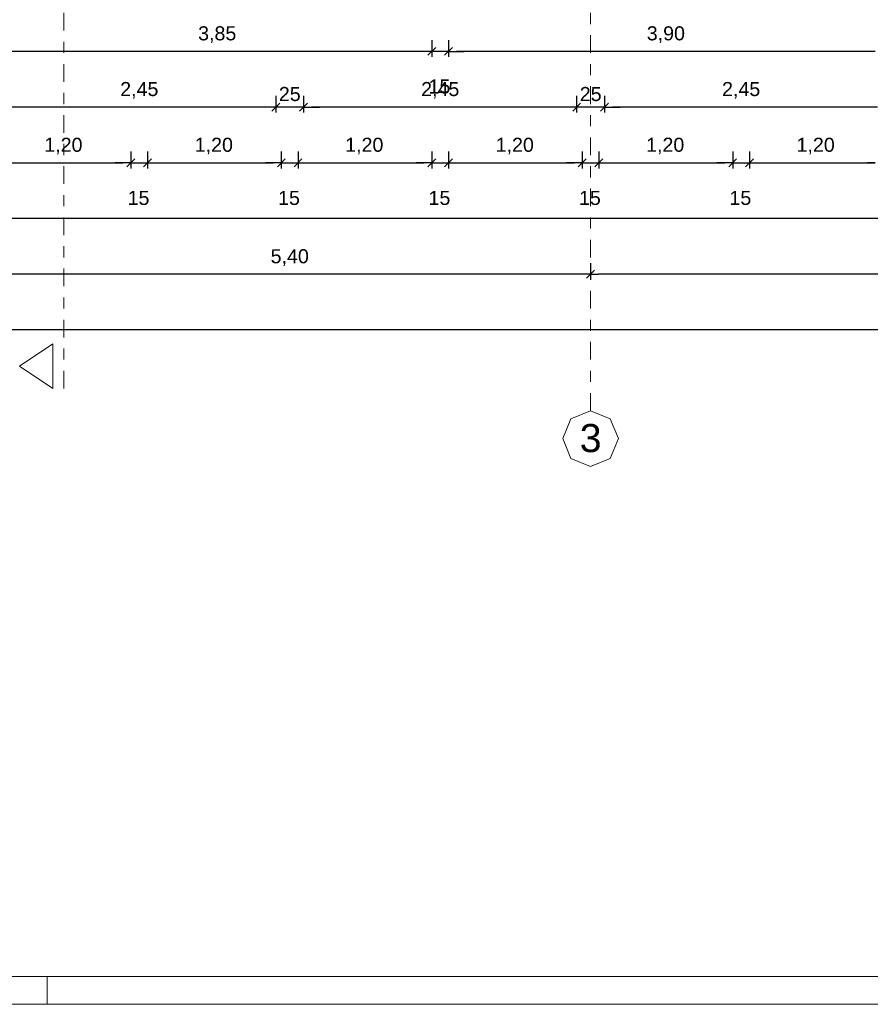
# Model space of a CAD drawing. Header units: metres. Extents: x -45.2 to 14.3, y -31.8 to 10.2.
# Tile 88 of 152: x -15.9 to -8.3, y -31.8 to -23. Entities that reach past the tile are written whole.
import ezdxf

# ---------------------------------------------------------------- set-up
doc = ezdxf.new("R2010")
doc.units = ezdxf.units.M
doc.header["$LTSCALE"] = 0.05
doc.linetypes.add('Achsen 01', pattern=[5.291531, 3.175, -1.058062, 0.352704, -0.705764])
doc.layers.get('0').update_dxf_attribs({"lineweight": 25})
doc.layers.add('AV1-Achsen', color=1, linetype='Achsen 01', lineweight=18, true_color=0xff0000)
for name, color, linetype, lineweight in [('AV1-Planrahmen', 7, 'Continuous', 9), ('AV1-Schnitt Achsen', 7, 'Achsen 01', 18), ('Bemaßung-Bemaßung', 7, 'Continuous', 9), ('Keine', 7, 'Continuous', 9)]:
    doc.layers.add(name, color=color, linetype=linetype, lineweight=lineweight)
doc.styles.add('Arial', font='arial.ttf')

# ---------------------------------------------------------------- blocks, each defined once
blk = doc.blocks.new('Group')
at = {"layer": 'AV1-Planrahmen', "color": 7}
blk.add_line((-0.0045, -0.4205), (-0.0045, -0.4155), dxfattribs=at)
at = {"layer": 'AV1-Planrahmen', "color": 7, "flags": 128}
for points in [[(-0.5945, -0.4205), (-0.5945, 0.4205), (0.5945, 0.4205), (0.5945, -0.4205)], [(-0.5695, -0.4155), (-0.5695, 0.4155), (0.4045, 0.4155), (0.4045, -0.4155)]]:
    blk.add_lwpolyline(points, close=True, dxfattribs=at)

msp = doc.modelspace()

# ---------------------------------------------------------------- linework, layer by layer
at = {"color": 0, "linetype": 'ByBlock', "lineweight": -2}
for p, q in [((-12.225, -23.275), (-12.2957, -23.275)), ((-12.225, -23.275), (-12.2957, -23.275)), ((-12.075, -23.275), (-12.0043, -23.275)), ((-12.075, -23.275), (-12.0043, -23.275)), ((-13.625, -23.775), (-13.6957, -23.775)), ((-13.625, -23.775), (-13.6957, -23.775)), ((-13.375, -23.775), (-13.3043, -23.775)), ((-13.375, -23.775), (-13.3043, -23.775)), ((-10.925, -23.775), (-10.9957, -23.775)), ((-10.925, -23.775), (-10.9957, -23.775)), ((-10.675, -23.775), (-10.6043, -23.775)), ((-10.675, -23.775), (-10.6043, -23.775)), ((-8.225, -23.775), (-8.2957, -23.775)), ((-8.225, -23.775), (-8.2957, -23.775)), ((-14.925, -24.275), (-14.9957, -24.275)), ((-14.925, -24.275), (-14.9957, -24.275)), ((-14.775, -24.275), (-14.7043, -24.275)), ((-14.775, -24.275), (-14.7043, -24.275)), ((-13.575, -24.275), (-13.6457, -24.275)), ((-13.575, -24.275), (-13.6457, -24.275)), ((-13.425, -24.275), (-13.3543, -24.275)), ((-13.425, -24.275), (-13.3543, -24.275)), ((-12.225, -24.275), (-12.2957, -24.275)), ((-12.225, -24.275), (-12.2957, -24.275)), ((-12.075, -24.275), (-12.0043, -24.275)), ((-12.075, -24.275), (-12.0043, -24.275)), ((-10.875, -24.275), (-10.9457, -24.275)), ((-10.875, -24.275), (-10.9457, -24.275)), ((-10.725, -24.275), (-10.6543, -24.275)), ((-10.725, -24.275), (-10.6543, -24.275)), ((-9.525, -24.275), (-9.5957, -24.275)), ((-9.525, -24.275), (-9.5957, -24.275)), ((-9.375, -24.275), (-9.3043, -24.275)), ((-9.375, -24.275), (-9.3043, -24.275)), ((-10.8, -25.275), (-10.8707, -25.275)), ((-10.8, -25.275), (-10.7293, -25.275))]:
    msp.add_line(p, q, dxfattribs=at)
at = {"color": 0, "linetype": 'Continuous', "lineweight": 15}
for p, q in [((-12.1896, -23.2396), (-12.2604, -23.3104)), ((-12.1896, -23.2396), (-12.2604, -23.3104)), ((-12.1104, -23.3104), (-12.0396, -23.2396)), ((-12.1104, -23.3104), (-12.0396, -23.2396)), ((-13.5896, -23.7396), (-13.6604, -23.8104)), ((-13.5896, -23.7396), (-13.6604, -23.8104)), ((-13.4104, -23.8104), (-13.3396, -23.7396)), ((-13.4104, -23.8104), (-13.3396, -23.7396)), ((-10.8896, -23.7396), (-10.9604, -23.8104)), ((-10.8896, -23.7396), (-10.9604, -23.8104)), ((-10.7104, -23.8104), (-10.6396, -23.7396)), ((-10.7104, -23.8104), (-10.6396, -23.7396)), ((-14.8896, -24.2396), (-14.9604, -24.3104)), ((-14.8896, -24.2396), (-14.9604, -24.3104)), ((-14.8104, -24.3104), (-14.7396, -24.2396)), ((-14.8104, -24.3104), (-14.7396, -24.2396)), ((-13.5396, -24.2396), (-13.6104, -24.3104)), ((-13.5396, -24.2396), (-13.6104, -24.3104)), ((-13.4604, -24.3104), (-13.3896, -24.2396)), ((-13.4604, -24.3104), (-13.3896, -24.2396)), ((-12.1896, -24.2396), (-12.2604, -24.3104)), ((-12.1896, -24.2396), (-12.2604, -24.3104)), ((-12.1104, -24.3104), (-12.0396, -24.2396)), ((-12.1104, -24.3104), (-12.0396, -24.2396)), ((-10.8396, -24.2396), (-10.9104, -24.3104)), ((-10.8396, -24.2396), (-10.9104, -24.3104)), ((-10.7604, -24.3104), (-10.6896, -24.2396)), ((-10.7604, -24.3104), (-10.6896, -24.2396)), ((-9.4896, -24.2396), (-9.5604, -24.3104)), ((-9.4896, -24.2396), (-9.5604, -24.3104)), ((-9.4104, -24.3104), (-9.3396, -24.2396)), ((-9.4104, -24.3104), (-9.3396, -24.2396)), ((-10.7646, -25.2396), (-10.8354, -25.3104)), ((-10.8354, -25.3104), (-10.7646, -25.2396))]:
    msp.add_line(p, q, dxfattribs=at)
at = {"layer": 'AV1-Achsen'}
msp.add_line((-10.8, -26.5), (-10.8, 4.9), dxfattribs=at)
at = {"layer": 'AV1-Achsen', "linetype": 'Continuous'}
msp.add_lwpolyline([(-10.8, -26.5), (-10.6232, -26.5732), (-10.55, -26.75), (-10.6232, -26.9268), (-10.8, -27), (-10.9768, -26.9268), (-11.05, -26.75), (-10.9768, -26.5732)], close=True, dxfattribs=at)
at = {"layer": 'AV1-Schnitt Achsen'}
msp.add_line((-15.525, -26.3), (-15.525, 4.7), dxfattribs=at)
at = {"layer": 'AV1-Schnitt Achsen', "linetype": 'Continuous'}
msp.add_lwpolyline([(-15.625, -25.9), (-15.625, -26.3), (-15.925, -26.1)], close=True, dxfattribs=at)
at = {"layer": 'Bemaßung-Bemaßung', "color": 0, "linetype": 'Continuous', "lineweight": -2}
for p, q in [((-12.225, -23.175), (-12.225, -23.325)), ((-12.225, -23.175), (-12.225, -23.325)), ((-12.075, -23.175), (-12.075, -23.325)), ((-12.075, -23.175), (-12.075, -23.325)), ((-12.2957, -23.275), (-16.0043, -23.275)), ((-12.2957, -23.275), (-12.3664, -23.275)), ((-12.075, -23.275), (-12.225, -23.275)), ((-12.0043, -23.275), (-11.9336, -23.275)), ((-8.2457, -23.275), (-12.0043, -23.275)), ((-8.2457, -23.275), (-8.3164, -23.275)), ((-14.925, -24.175), (-14.925, -24.325)), ((-14.925, -24.175), (-14.925, -24.325)), ((-14.775, -24.175), (-14.775, -24.325)), ((-14.775, -24.175), (-14.775, -24.325)), ((-13.575, -24.175), (-13.575, -24.325)), ((-13.575, -24.175), (-13.575, -24.325)), ((-13.425, -24.175), (-13.425, -24.325)), ((-13.425, -24.175), (-13.425, -24.325)), ((-12.225, -24.175), (-12.225, -24.325)), ((-12.225, -24.175), (-12.225, -24.325)), ((-12.075, -24.175), (-12.075, -24.325)), ((-12.075, -24.175), (-12.075, -24.325)), ((-10.875, -24.175), (-10.875, -24.325)), ((-10.875, -24.175), (-10.875, -24.325)), ((-10.725, -24.175), (-10.725, -24.325)), ((-10.725, -24.175), (-10.725, -24.325)), ((-9.525, -24.175), (-9.525, -24.325)), ((-9.525, -24.175), (-9.525, -24.325)), ((-9.375, -24.175), (-9.375, -24.325)), ((-9.375, -24.175), (-9.375, -24.325)), ((-16.0543, -24.275), (-14.9957, -24.275)), ((-14.9957, -24.275), (-15.0664, -24.275)), ((-14.925, -24.275), (-14.775, -24.275)), ((-14.7043, -24.275), (-13.6457, -24.275)), ((-14.7043, -24.275), (-14.6336, -24.275)), ((-13.6457, -24.275), (-13.7164, -24.275)), ((-13.575, -24.275), (-13.425, -24.275)), ((-13.3543, -24.275), (-12.2957, -24.275)), ((-13.3543, -24.275), (-13.2836, -24.275)), ((-12.2957, -24.275), (-12.3664, -24.275)), ((-12.225, -24.275), (-12.075, -24.275)), ((-12.0043, -24.275), (-10.9457, -24.275)), ((-12.0043, -24.275), (-11.9336, -24.275)), ((-10.9457, -24.275), (-11.0164, -24.275)), ((-10.875, -24.275), (-10.725, -24.275)), ((-10.6543, -24.275), (-9.5957, -24.275)), ((-10.6543, -24.275), (-10.5836, -24.275)), ((-9.5957, -24.275), (-9.6664, -24.275)), ((-9.525, -24.275), (-9.375, -24.275)), ((-9.3043, -24.275), (-8.2457, -24.275)), ((-9.3043, -24.275), (-9.2336, -24.275)), ((-8.2457, -24.275), (-8.3164, -24.275))]:
    msp.add_line(p, q, dxfattribs=at)
at = {"layer": 'Bemaßung-Bemaßung', "color": 0, "lineweight": -2}
for p, q in [((-13.625, -23.675), (-13.625, -23.825)), ((-13.625, -23.675), (-13.625, -23.825)), ((-13.375, -23.675), (-13.375, -23.825)), ((-13.375, -23.675), (-13.375, -23.825)), ((-10.925, -23.675), (-10.925, -23.825)), ((-10.925, -23.675), (-10.925, -23.825)), ((-10.675, -23.675), (-10.675, -23.825)), ((-10.675, -23.675), (-10.675, -23.825)), ((-13.6957, -23.775), (-16.0043, -23.775)), ((-13.6957, -23.775), (-13.7664, -23.775)), ((-13.375, -23.775), (-13.625, -23.775)), ((-13.3043, -23.775), (-13.2336, -23.775)), ((-10.9957, -23.775), (-13.3043, -23.775)), ((-10.9957, -23.775), (-11.0664, -23.775)), ((-10.675, -23.775), (-10.925, -23.775)), ((-10.6043, -23.775), (-10.5336, -23.775)), ((-8.2957, -23.775), (-10.6043, -23.775)), ((-8.2957, -23.775), (-8.3664, -23.775)), ((0.6043, -24.775), (-39.7543, -24.775)), ((-10.8, -25.175), (-10.8, -25.325)), ((-10.8, -25.175), (-10.8, -25.325)), ((-10.8707, -25.275), (-16.1293, -25.275)), ((-5.4707, -25.275), (-10.7293, -25.275)), ((-0.0707, -25.775), (-39.0793, -25.775))]:
    msp.add_line(p, q, dxfattribs=at)
at = {"layer": 'Defpoints', "color": 0, "lineweight": 0}
for p, q in [((-12.225, -23.275), (-12.225, -23.275)), ((-12.075, -23.275), (-12.075, -23.275)), ((-13.625, -23.775), (-13.625, -23.775)), ((-13.375, -23.775), (-13.375, -23.775)), ((-10.925, -23.775), (-10.925, -23.775)), ((-10.675, -23.775), (-10.675, -23.775)), ((-14.925, -24.275), (-14.925, -24.275)), ((-14.775, -24.275), (-14.775, -24.275)), ((-13.575, -24.275), (-13.575, -24.275)), ((-13.425, -24.275), (-13.425, -24.275)), ((-12.225, -24.275), (-12.225, -24.275)), ((-12.075, -24.275), (-12.075, -24.275)), ((-10.875, -24.275), (-10.875, -24.275)), ((-10.725, -24.275), (-10.725, -24.275)), ((-9.525, -24.275), (-9.525, -24.275)), ((-9.375, -24.275), (-9.375, -24.275)), ((-10.8, -25.275), (-10.8, -25.275))]:
    msp.add_line(p, q, dxfattribs=at)

# ---------------------------------------------------------------- block references
at = {"layer": 'Keine', "color": 7, "transparency": 33554687, "xscale": 50, "yscale": 50, "zscale": 50}
msp.add_blockref('Group', (-15.45, -10.8), dxfattribs=at)

# ---------------------------------------------------------------- texts
at = {"layer": 'AV1-Achsen', "insert": (-10.8974, -26.8744), "char_height": 0.2522, "attachment_point": 7, "style": 'Arial'}
msp.add_mtext('3', dxfattribs=at)
at = {"layer": 'Bemaßung-Bemaßung', "color": 0, "char_height": 0.12609, "attachment_point": 7, "style": 'Arial'}
for s, insert in [('3,85', (-14.3216, -23.1998)), ('3,90', (-10.2959, -23.1998)), ('15', (-12.254, -23.6551)), ('2,45', (-15.0205, -23.6998)), ('25', (-13.597, -23.7226)), ('2,45', (-12.3205, -23.6998)), ('25', (-10.897, -23.7226)), ('2,45', (-9.6205, -23.6998)), ('1,20', (-15.7018, -24.1998)), ('1,20', (-14.3518, -24.1998)), ('1,20', (-13.0018, -24.1998)), ('1,20', (-11.6518, -24.1998)), ('1,20', (-10.3018, -24.1998)), ('1,20', (-8.9518, -24.1998)), ('15', (-14.954, -24.6551)), ('15', (-13.604, -24.6551)), ('15', (-12.254, -24.6551)), ('15', (-10.904, -24.6551)), ('15', (-9.554, -24.6551)), ('5,40', (-13.6709, -25.1998))]:
    msp.add_mtext(s, dxfattribs=dict(at, insert=insert))

doc.saveas('drawing.dxf')
